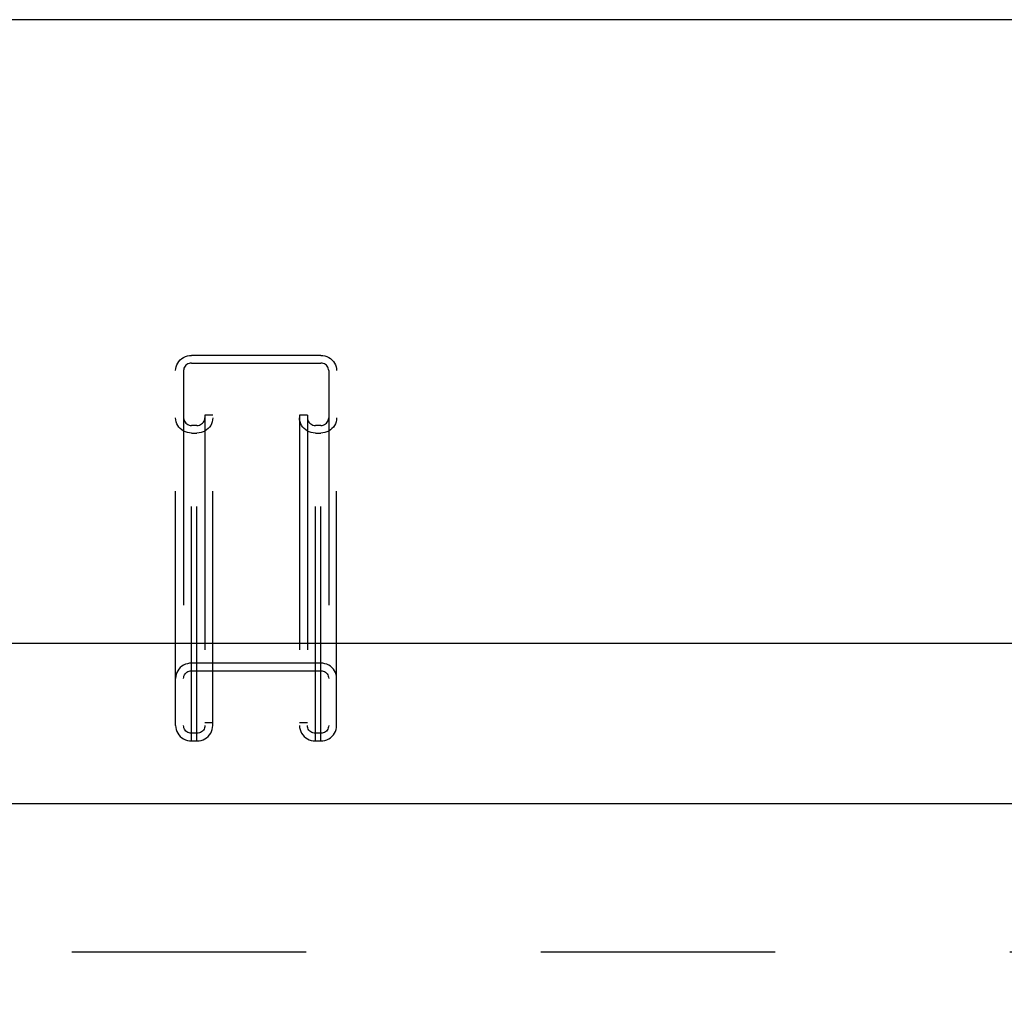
# Model space of a CAD drawing. Header units: inches. Extents: x 0 to 215, y 0 to 139.
# Tile 56 of 91: x 54.95 to 59.92, y 102.82 to 107.73. Entities that reach past the tile are written whole.
import ezdxf

# ---------------------------------------------------------------- set-up
doc = ezdxf.new("R2010")
doc.units = ezdxf.units.IN
doc.header["$LTSCALE"] = 11.835443
doc.header["$MEASUREMENT"] = 0
doc.linetypes.add('HIDDEN', pattern=[0.2, 0.1, -0.1])
doc.layers.get('0').update_dxf_attribs({"linetype": 'CONTINUOUS'})
doc.layers.add('DEFAULT_2', color=8, linetype='HIDDEN')
doc.layers.add('DIMENSIONS', color=7, linetype='CONTINUOUS')
doc.styles.get("Standard").update_dxf_attribs({"font": 'arial.ttf'})
doc.dimstyles.new('DIMSTYLE_1', dxfattribs={"dimtxt": 0.949367, "dimasz": 1.265823, "dimexe": 0.09, "dimexo": 0.07, "dimgap": 0.0375, "dimtad": 0, "dimtih": 1, "dimtoh": 1, "dimzin": 4, "dimdsep": 46, "dimtxsty": 'Standard', "dimblk": '_FILLED', "dimblk1": '_FILLED', "dimblk2": '_FILLED', "dimcen": 0.09, "dimazin": 1, "dimtfac": 1, "dimtofl": 0, "dimtmove": 0, "dimatfit": 3, "dimldrblk": '_FILLED', "dimfxl": 1, "dimtolj": 1, "dimtzin": 4, "dimarcsym": 0})

# ---------------------------------------------------------------- blocks, each defined once
blk = doc.blocks.new('_FILLED')
at = {"color": 0, "linetype": 'ByBlock'}
blk.add_solid([(0, 0), (-1, 0.2), (-1, -0.2)], dxfattribs=at)
blk = doc.blocks.new('*D16')
at = {"layer": 'DIMENSIONS', "color": 2, "linetype": 'Continuous'}
for p, q in [((46.9125, 103.7725), (46.9125, 106.4651)), ((46.9125, 106.4651), (48.0201, 106.4651)), ((45.7733, 102.6475), (49.1274, 102.6475)), ((46.9125, 102.6475), (46.9125, 100.1159))]:
    blk.add_line(p, q, dxfattribs=at)
at = {"layer": 'DIMENSIONS', "color": 2, "linetype": 'Continuous', "xscale": 1.2658227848, "yscale": 1.2658227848, "zscale": 1.2658227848}
for p, rotation in [((46.9125, 103.7725), 270), ((46.9125, 102.6475), 90)]:
    blk.add_blockref('_FILLED', p, dxfattribs=dict(at, rotation=rotation))
at = {"layer": 'DIMENSIONS', "color": 2, "linetype": 'Continuous', "insert": (48.4948, 106.9398), "char_height": 0.94937, "width": 2.579879, "attachment_point": 1, "line_spacing_factor": 0.9}
blk.add_mtext('1.13', dxfattribs=at)

msp = doc.modelspace()

# ---------------------------------------------------------------- linework, layer by layer
at = {"color": 7, "linetype": 'Continuous'}
for p, q in [((92.7381, 107.7269), (37.5581, 107.7269)), ((36.685, 104.5811), (93.6112, 104.5811))]:
    msp.add_line(p, q, dxfattribs=at)
at = {"color": 3, "linetype": 'Continuous'}
msp.add_line((35.5651, 103.7725), (64.1686, 103.7725), dxfattribs=at)
at = {"layer": 'DEFAULT_2', "color": 8, "linetype": 'HIDDEN'}
for p, q in [((55.8219, 104.0882), (55.8219, 106.0335)), ((56.4744, 106.0335), (55.8219, 106.0335)), ((55.8219, 105.9949), (56.4744, 105.9949)), ((56.4744, 104.0882), (56.4744, 106.0335)), ((55.7419, 104.1655), (55.7419, 105.9563)), ((55.7819, 105.9563), (55.7819, 104.1655)), ((56.5144, 105.9563), (56.5144, 104.1655)), ((56.5544, 104.1655), (56.5544, 105.9563)), ((55.8894, 105.7317), (55.8894, 104.1655)), ((55.9294, 105.7317), (55.8894, 105.7317)), ((55.9294, 104.1655), (55.9294, 105.7317)), ((56.3669, 105.7317), (56.3669, 104.1655)), ((56.4069, 105.7317), (56.3669, 105.7317)), ((56.4069, 105.7317), (56.4069, 104.1655)), ((55.8494, 105.6798), (55.8219, 105.6798)), ((55.8494, 104.0882), (55.8494, 105.6798)), ((56.4469, 104.0882), (56.4469, 105.6798)), ((56.4744, 105.6798), (56.4469, 105.6798)), ((55.8219, 105.6411), (55.8494, 105.6411)), ((56.4469, 105.6411), (56.4744, 105.6411)), ((56.4744, 104.4806), (55.8219, 104.4806)), ((55.8219, 104.442), (56.4744, 104.442)), ((55.9294, 104.1788), (55.8894, 104.1788)), ((56.4069, 104.1788), (56.3669, 104.1788)), ((55.8494, 104.1269), (55.8219, 104.1269)), ((56.4744, 104.1269), (56.4469, 104.1269)), ((55.8219, 104.0882), (55.8494, 104.0882)), ((56.4469, 104.0882), (56.4744, 104.0882)), ((63.5021, 103.0225), (36.8981, 103.0225))]:
    msp.add_line(p, q, dxfattribs=at)
for points in [[(55.7419, 105.9563), (55.7426, 105.9664), (55.7446, 105.9763), (55.748, 105.9858), (55.7526, 105.9949), (55.7584, 106.0033), (55.7653, 106.0109), (55.7732, 106.0176), (55.7819, 106.0232), (55.7913, 106.0277), (55.8012, 106.0309), (55.8114, 106.0329), (55.8219, 106.0335)], [(55.8219, 105.9949), (55.8155, 105.9944), (55.8095, 105.993), (55.8037, 105.9907), (55.7984, 105.9875), (55.7936, 105.9836), (55.7895, 105.979), (55.7862, 105.9738), (55.7838, 105.9682), (55.7824, 105.9624), (55.7819, 105.9563)], [(56.4744, 106.0335), (56.4849, 106.0329), (56.4951, 106.0309), (56.505, 106.0277), (56.5144, 106.0232), (56.5231, 106.0176), (56.5309, 106.0109), (56.5378, 106.0033), (56.5437, 105.9949), (56.5483, 105.9858), (56.5517, 105.9763), (56.5537, 105.9664), (56.5544, 105.9563)], [(56.5144, 105.9563), (56.5139, 105.9624), (56.5124, 105.9682), (56.51, 105.9738), (56.5067, 105.979), (56.5027, 105.9836), (56.4979, 105.9875), (56.4925, 105.9907), (56.4867, 105.993), (56.4807, 105.9944), (56.4744, 105.9949)], [(55.8219, 105.6411), (55.8114, 105.6418), (55.8012, 105.6438), (55.7913, 105.647), (55.7819, 105.6515), (55.7732, 105.6571), (55.7653, 105.6638), (55.7584, 105.6714), (55.7526, 105.6798), (55.748, 105.6888), (55.7446, 105.6984), (55.7426, 105.7082), (55.7419, 105.7184)], [(55.7819, 105.7184), (55.7824, 105.7123), (55.7838, 105.7065), (55.7862, 105.7009), (55.7895, 105.6957), (55.7936, 105.6911), (55.7984, 105.6872), (55.8037, 105.684), (55.8095, 105.6817), (55.8155, 105.6803), (55.8219, 105.6798)], [(55.9294, 105.7184), (55.9287, 105.7082), (55.9267, 105.6984), (55.9233, 105.6888), (55.9187, 105.6798), (55.9128, 105.6714), (55.9059, 105.6638), (55.8981, 105.6571), (55.8894, 105.6515), (55.88, 105.647), (55.8701, 105.6438), (55.8599, 105.6418), (55.8494, 105.6411)], [(55.8494, 105.6798), (55.8557, 105.6803), (55.8617, 105.6817), (55.8675, 105.684), (55.8729, 105.6872), (55.8777, 105.6911), (55.8817, 105.6957), (55.885, 105.7009), (55.8874, 105.7065), (55.8889, 105.7123), (55.8894, 105.7184)], [(56.4469, 105.6411), (56.4364, 105.6418), (56.4262, 105.6438), (56.4163, 105.647), (56.4069, 105.6515), (56.3982, 105.6571), (56.3903, 105.6638), (56.3834, 105.6714), (56.3776, 105.6798), (56.373, 105.6888), (56.3696, 105.6984), (56.3676, 105.7082), (56.3669, 105.7184)], [(56.4069, 105.7184), (56.4074, 105.7123), (56.4088, 105.7065), (56.4112, 105.7009), (56.4145, 105.6957), (56.4186, 105.6911), (56.4234, 105.6872), (56.4287, 105.684), (56.4345, 105.6817), (56.4405, 105.6803), (56.4469, 105.6798)], [(56.5544, 105.7184), (56.5537, 105.7082), (56.5517, 105.6984), (56.5483, 105.6888), (56.5437, 105.6798), (56.5378, 105.6714), (56.5309, 105.6638), (56.5231, 105.6571), (56.5144, 105.6515), (56.505, 105.647), (56.4951, 105.6438), (56.4849, 105.6418), (56.4744, 105.6411)], [(56.4744, 105.6798), (56.4807, 105.6803), (56.4867, 105.6817), (56.4925, 105.684), (56.4979, 105.6872), (56.5027, 105.6911), (56.5067, 105.6957), (56.51, 105.7009), (56.5124, 105.7065), (56.5139, 105.7123), (56.5144, 105.7184)], [(55.8219, 104.4806), (55.8114, 104.4799), (55.8012, 104.478), (55.7913, 104.4747), (55.7819, 104.4703), (55.7732, 104.4647), (55.7653, 104.458), (55.7584, 104.4504), (55.7526, 104.442), (55.748, 104.4329), (55.7446, 104.4234), (55.7426, 104.4135), (55.7419, 104.4034)], [(56.5544, 104.4034), (56.5537, 104.4135), (56.5517, 104.4234), (56.5483, 104.4329), (56.5437, 104.442), (56.5378, 104.4504), (56.5309, 104.458), (56.5231, 104.4647), (56.5144, 104.4703), (56.505, 104.4747), (56.4951, 104.478), (56.4849, 104.4799), (56.4744, 104.4806)], [(55.7819, 104.4034), (55.7824, 104.4095), (55.7838, 104.4153), (55.7862, 104.4209), (55.7895, 104.4261), (55.7936, 104.4307), (55.7984, 104.4346), (55.8037, 104.4378), (55.8095, 104.4401), (55.8155, 104.4415), (55.8219, 104.442)], [(56.4744, 104.442), (56.4807, 104.4415), (56.4867, 104.4401), (56.4925, 104.4378), (56.4979, 104.4346), (56.5027, 104.4307), (56.5067, 104.4261), (56.51, 104.4209), (56.5124, 104.4153), (56.5139, 104.4095), (56.5144, 104.4034)], [(55.7419, 104.1655), (55.7426, 104.1553), (55.7446, 104.1455), (55.748, 104.1359), (55.7526, 104.1269), (55.7584, 104.1185), (55.7653, 104.1109), (55.7732, 104.1042), (55.7819, 104.0986), (55.7913, 104.0941), (55.8012, 104.0909), (55.8114, 104.0889), (55.8219, 104.0882)], [(55.8219, 104.1269), (55.8155, 104.1274), (55.8095, 104.1288), (55.8037, 104.1311), (55.7984, 104.1342), (55.7936, 104.1382), (55.7895, 104.1428), (55.7862, 104.148), (55.7838, 104.1536), (55.7824, 104.1594), (55.7819, 104.1655)], [(55.8894, 104.1655), (55.8889, 104.1594), (55.8874, 104.1536), (55.885, 104.148), (55.8817, 104.1428), (55.8777, 104.1382), (55.8729, 104.1342), (55.8675, 104.1311), (55.8617, 104.1288), (55.8557, 104.1274), (55.8494, 104.1269)], [(55.8494, 104.0882), (55.8599, 104.0889), (55.8701, 104.0909), (55.88, 104.0941), (55.8894, 104.0986), (55.8981, 104.1042), (55.9059, 104.1109), (55.9128, 104.1185), (55.9187, 104.1269), (55.9233, 104.1359), (55.9267, 104.1455), (55.9287, 104.1553), (55.9294, 104.1655)], [(56.3669, 104.1655), (56.3676, 104.1553), (56.3696, 104.1455), (56.373, 104.1359), (56.3776, 104.1269), (56.3834, 104.1185), (56.3903, 104.1109), (56.3982, 104.1042), (56.4069, 104.0986), (56.4163, 104.0941), (56.4262, 104.0909), (56.4364, 104.0889), (56.4469, 104.0882)], [(56.4469, 104.1269), (56.4405, 104.1274), (56.4345, 104.1288), (56.4287, 104.1311), (56.4234, 104.1342), (56.4186, 104.1382), (56.4145, 104.1428), (56.4112, 104.148), (56.4088, 104.1536), (56.4074, 104.1594), (56.4069, 104.1655)], [(56.5144, 104.1655), (56.5139, 104.1594), (56.5124, 104.1536), (56.51, 104.148), (56.5067, 104.1428), (56.5027, 104.1382), (56.4979, 104.1342), (56.4925, 104.1311), (56.4867, 104.1288), (56.4807, 104.1274), (56.4744, 104.1269)], [(56.4744, 104.0882), (56.4849, 104.0889), (56.4951, 104.0909), (56.505, 104.0941), (56.5144, 104.0986), (56.5231, 104.1042), (56.5309, 104.1109), (56.5378, 104.1185), (56.5437, 104.1269), (56.5483, 104.1359), (56.5517, 104.1455), (56.5537, 104.1553), (56.5544, 104.1655)]]:
    msp.add_lwpolyline(points, dxfattribs=at)

# ---------------------------------------------------------------- dimensions: what is measured, and where the dimension line sits
at = {"layer": 'DIMENSIONS', "color": 2, "linetype": 'Continuous'}
dim = msp.add_linear_dim(base=(46.9124943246, 103.7724962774), p1=(49.1973858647, 102.6474962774), p2=(64.1686310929, 103.7724962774), angle=90, dimstyle='DIMSTYLE_1', dxfattribs=at)
dim.commit()
dim.dimension.update_dxf_attribs({"geometry": '*D16', "text_midpoint": (49.825830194, 106.4598033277), "dimtype": 160})

doc.saveas('drawing.dxf')
